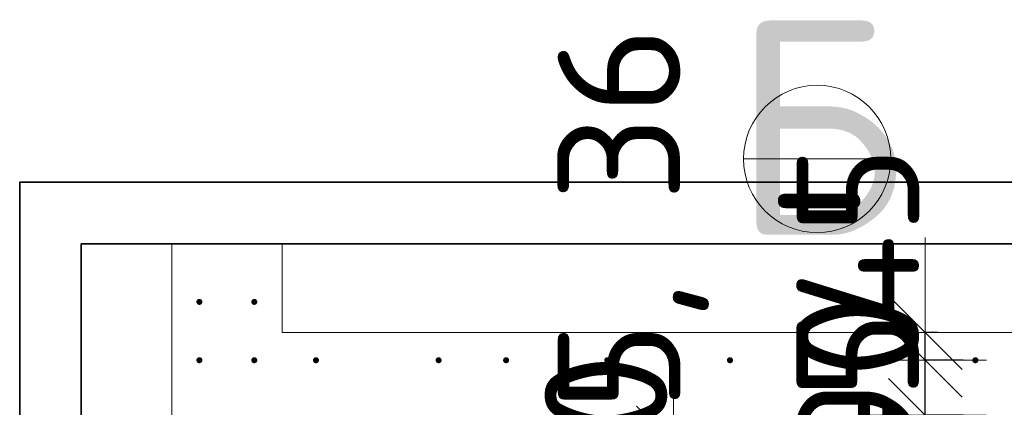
# Model space of a CAD drawing. Header units: millimetres. Extents: x -3725 to 93325, y -74170 to 82591.
# Tile 98 of 140: x 85306 to 86912, y 33895 to 34526. Entities that reach past the tile are written whole.
import ezdxf

# ---------------------------------------------------------------- set-up
doc = ezdxf.new("R2010")
doc.units = ezdxf.units.MM
doc.header["$PDMODE"] = 65
for name, color, linetype, lineweight in [('Standard', 7, 'Continuous', 25), ('Арм.стержн. Выпуски', 180, 'Continuous', 35), ('Размерная линия_ общее_1', 7, 'Continuous', 13), ('Стена_ общее', 7, 'Continuous', 35)]:
    doc.layers.add(name, color=color, linetype=linetype, lineweight=lineweight)
doc.styles.add('ISOCPEUR', font='ISOCPEUR')
doc.dimstyles.new('DIMSTYLE_11', dxfattribs={"dimtxt": 200, "dimasz": 200, "dimexe": 0, "dimexo": 0, "dimgap": 100, "dimtad": 2, "dimdec": 0, "dimrnd": 5, "dimzin": 12, "dimdsep": 46, "dimtxsty": 'ISOCPEUR', "dimblk1": 'ALL_ML_STRICH', "dimblk2": 'ALL_ML_STRICH', "dimsah": 1, "dimcen": 0, "dimclrd": 7, "dimclre": 256, "dimclrt": 7, "dimadec": 0, "dimazin": 0, "dimtfac": 1, "dimtdec": 0, "dimtix": 1, "dimtmove": 2, "dimatfit": 3, "dimfxl": 0, "dimtzin": 0, "dimlwd": 0, "dimlwe": -3, "dimarcsym": 0})
doc.dimstyles.new('DIMSTYLE_12', dxfattribs={"dimtxt": 200, "dimasz": 200, "dimexe": 0, "dimexo": 0, "dimgap": 100, "dimtad": 2, "dimdec": 0, "dimrnd": 5, "dimzin": 12, "dimdsep": 46, "dimtxsty": 'ISOCPEUR', "dimblk1": 'ALL_ML_STRICH', "dimblk2": 'ALL_ML_STRICH', "dimsah": 1, "dimcen": 0, "dimclrd": 7, "dimclre": 256, "dimclrt": 7, "dimadec": 0, "dimazin": 0, "dimtfac": 1, "dimtdec": 0, "dimtix": 1, "dimtmove": 2, "dimatfit": 3, "dimfxl": 0, "dimtvp": 1.2, "dimtzin": 0, "dimlwd": 0, "dimlwe": -3, "dimarcsym": 0})

# ---------------------------------------------------------------- blocks, each defined once
blk = doc.blocks.new('ALL_ML_STRICH')
at = {"color": 0, "linetype": 'ByBlock', "lineweight": -2}
for p, q in [((0, -0.5), (0, 0.5)), ((-0.3, -0.3), (0.3, 0.3)), ((-1, 0), (0.5, 0))]:
    blk.add_line(p, q, dxfattribs=at)
blk = doc.blocks.new('*D425')
at = {"layer": 'DEFPOINTS', "color": 7, "linetype": 'Continuous', "lineweight": 13, "transparency": 33554687}
for p in [(86189.4, 33686.5), (86189.4, 32886.5), (86372.2, 32886.5)]:
    blk.add_point(p, dxfattribs=at)
at = {"layer": 'Размерная линия_ общее_1', "color": 253, "linetype": 'Continuous', "lineweight": -2, "true_color": 0xa0a0a0, "transparency": 33554687}
for p, q in [((86209.4, 33686.5), (86372.2, 33686.5)), ((86209.4, 32886.5), (86372.2, 32886.5))]:
    blk.add_line(p, q, dxfattribs=at)
at = {"layer": 'Размерная линия_ общее_1', "color": 7, "linetype": 'Continuous', "lineweight": -2, "transparency": 33554687}
blk.add_line((86372.2, 32886.5), (86372.2, 33686.5), dxfattribs=at)
at = {"layer": 'Размерная линия_ общее_1', "color": 7, "linetype": 'Continuous', "lineweight": 13, "transparency": 33554687, "xscale": 200, "yscale": 200, "zscale": 200}
for p, rotation in [((86372.2, 33686.5), 90), ((86372.2, 32886.5), 270)]:
    blk.add_blockref('ALL_ML_STRICH', p, dxfattribs=dict(at, rotation=rotation))
at = {"layer": 'Размерная линия_ общее_1', "color": 7, "linetype": 'Continuous', "lineweight": 13, "transparency": 33554687, "insert": (86162.2, 32656.5), "char_height": 200, "width": 10, "attachment_point": 1, "rotation": 90, "line_spacing_factor": 0.60241, "style": 'ISOCPEUR'}
blk.add_mtext('4х200=800', dxfattribs=at)
blk = doc.blocks.new('*D426')
at = {"layer": 'DEFPOINTS', "color": 7, "linetype": 'Continuous', "lineweight": 13, "transparency": 33554687}
for p in [(86442.2, 33836.5), (86189.4, 33686.5), (86372.2, 33686.5)]:
    blk.add_point(p, dxfattribs=at)
at = {"layer": 'Размерная линия_ общее_1', "color": 253, "linetype": 'Continuous', "lineweight": -2, "true_color": 0xa0a0a0, "transparency": 33554687}
for p, q in [((86372.2, 33836.5), (86372.2, 33836.5)), ((86209.4, 33686.5), (86372.2, 33686.5))]:
    blk.add_line(p, q, dxfattribs=at)
at = {"layer": 'Размерная линия_ общее_1', "color": 7, "linetype": 'Continuous', "lineweight": -2, "transparency": 33554687}
blk.add_line((86372.2, 33686.5), (86372.2, 33836.5), dxfattribs=at)
at = {"layer": 'Размерная линия_ общее_1', "color": 7, "linetype": 'Continuous', "lineweight": 13, "transparency": 33554687, "xscale": 200, "yscale": 200, "zscale": 200}
for p, rotation in [((86372.2, 33836.5), 90), ((86372.2, 33686.5), 270)]:
    blk.add_blockref('ALL_ML_STRICH', p, dxfattribs=dict(at, rotation=rotation))
at = {"layer": 'Размерная линия_ общее_1', "color": 7, "linetype": 'Continuous', "lineweight": 13, "transparency": 33554687, "insert": (86262.2, 33791.5), "char_height": 200, "width": 600, "attachment_point": 5, "rotation": 90, "style": 'ISOCPEUR'}
blk.add_mtext('\\A1;{150}', dxfattribs=at)
blk = doc.blocks.new('*D427')
at = {"layer": 'DEFPOINTS', "color": 7, "linetype": 'Continuous', "lineweight": 13, "transparency": 33554687}
for p in [(86864.4, 33882), (86782.8, 33836.5), (86787.9, 33836.5)]:
    blk.add_point(p, dxfattribs=at)
at = {"layer": 'Размерная линия_ общее_1', "color": 253, "linetype": 'Continuous', "lineweight": -2, "true_color": 0xa0a0a0, "transparency": 33554687}
for p, q in [((86844.4, 33882), (86782.8, 33882)), ((86782.8, 33836.5), (86782.8, 33836.5))]:
    blk.add_line(p, q, dxfattribs=at)
at = {"layer": 'Размерная линия_ общее_1', "color": 7, "linetype": 'Continuous', "lineweight": -2, "transparency": 33554687}
blk.add_line((86782.8, 33836.5), (86782.8, 33882), dxfattribs=at)
at = {"layer": 'Размерная линия_ общее_1', "color": 7, "linetype": 'Continuous', "lineweight": 13, "transparency": 33554687, "xscale": 200, "yscale": 200, "zscale": 200}
for p, rotation in [((86782.8, 33836.5), 270), ((86782.8, 33882), 90)]:
    blk.add_blockref('ALL_ML_STRICH', p, dxfattribs=dict(at, rotation=rotation))
at = {"layer": 'Размерная линия_ общее_1', "color": 7, "linetype": 'Continuous', "lineweight": 13, "transparency": 33554687, "insert": (86672.5, 33905.2), "char_height": 200, "width": 400, "attachment_point": 5, "rotation": 90, "style": 'ISOCPEUR'}
blk.add_mtext('\\A1;{45}', dxfattribs=at)
blk = doc.blocks.new('*D428')
at = {"layer": 'DEFPOINTS', "color": 7, "linetype": 'Continuous', "lineweight": 13, "transparency": 33554687}
for p in [(86864.4, 33971.5), (86782.8, 33882), (86864.4, 33882)]:
    blk.add_point(p, dxfattribs=at)
at = {"layer": 'Размерная линия_ общее_1', "color": 253, "linetype": 'Continuous', "lineweight": -2, "true_color": 0xa0a0a0, "transparency": 33554687}
for p, q in [((86844.4, 33971.5), (86782.8, 33971.5)), ((86844.4, 33882), (86782.8, 33882))]:
    blk.add_line(p, q, dxfattribs=at)
at = {"layer": 'Размерная линия_ общее_1', "color": 7, "linetype": 'Continuous', "lineweight": -2, "transparency": 33554687}
blk.add_line((86782.8, 33882), (86782.8, 33971.5), dxfattribs=at)
at = {"layer": 'Размерная линия_ общее_1', "color": 7, "linetype": 'Continuous', "lineweight": 13, "transparency": 33554687, "xscale": 200, "yscale": 200, "zscale": 200}
for p, rotation in [((86782.8, 33882), 270), ((86782.8, 33971.5), 90)]:
    blk.add_blockref('ALL_ML_STRICH', p, dxfattribs=dict(at, rotation=rotation))
at = {"layer": 'Размерная линия_ общее_1', "color": 7, "linetype": 'Continuous', "lineweight": 13, "transparency": 33554687, "insert": (86672.8, 33936.8), "char_height": 200, "width": 400, "attachment_point": 5, "rotation": 90, "style": 'ISOCPEUR'}
blk.add_mtext('\\A1;{90}', dxfattribs=at)
blk = doc.blocks.new('*D429')
at = {"layer": 'DEFPOINTS', "color": 7, "linetype": 'Continuous', "lineweight": 13, "transparency": 33554687}
for p in [(86822.8, 34016.5), (86782.8, 33971.5), (86864.4, 33971.5)]:
    blk.add_point(p, dxfattribs=at)
at = {"layer": 'Размерная линия_ общее_1', "color": 253, "linetype": 'Continuous', "lineweight": -2, "true_color": 0xa0a0a0, "transparency": 33554687}
for p, q in [((86802.8, 34016.5), (86782.8, 34016.5)), ((86844.4, 33971.5), (86782.8, 33971.5))]:
    blk.add_line(p, q, dxfattribs=at)
at = {"layer": 'Размерная линия_ общее_1', "color": 7, "linetype": 'Continuous', "lineweight": -2, "transparency": 33554687}
blk.add_line((86782.8, 33971.5), (86782.8, 34016.5), dxfattribs=at)
at = {"layer": 'Размерная линия_ общее_1', "color": 7, "linetype": 'Continuous', "lineweight": 13, "transparency": 33554687, "xscale": 200, "yscale": 200, "zscale": 200}
for p, rotation in [((86782.8, 33971.5), 270), ((86782.8, 34016.5), 90)]:
    blk.add_blockref('ALL_ML_STRICH', p, dxfattribs=dict(at, rotation=rotation))
at = {"layer": 'Размерная линия_ общее_1', "color": 7, "linetype": 'Continuous', "lineweight": 13, "transparency": 33554687, "insert": (86673, 34173.5), "char_height": 200, "width": 400, "attachment_point": 5, "rotation": 90, "style": 'ISOCPEUR'}
blk.add_mtext('\\A1;{45}', dxfattribs=at)

msp = doc.modelspace()

# ---------------------------------------------------------------- hatches: boundary and pattern name
at = {"layer": 'Арм.стержн. Выпуски', "linetype": 'Continuous', "lineweight": 35, "transparency": 33554687}
for points in [[(85604.4, 34066.5), (85604, 34068.4), (85602.9, 34070), (85601.3, 34071.1), (85599.4, 34071.5), (85597.5, 34071.1), (85595.8, 34070), (85594.8, 34068.4), (85594.4, 34066.5), (85594.8, 34064.6), (85595.8, 34063), (85597.5, 34061.9), (85599.4, 34061.5), (85601.3, 34061.9), (85602.9, 34063), (85604, 34064.6)], [(85693.9, 34066.5), (85693.5, 34068.4), (85692.4, 34070), (85690.8, 34071.1), (85688.9, 34071.5), (85687, 34071.1), (85685.4, 34070), (85684.3, 34068.4), (85683.9, 34066.5), (85684.3, 34064.6), (85685.4, 34063), (85687, 34061.9), (85688.9, 34061.5), (85690.8, 34061.9), (85692.4, 34063), (85693.5, 34064.6)], [(85604.4, 33971.5), (85604, 33973.4), (85602.9, 33975.1), (85601.3, 33976.2), (85599.4, 33976.5), (85597.5, 33976.2), (85595.8, 33975.1), (85594.8, 33973.4), (85594.4, 33971.5), (85594.8, 33969.6), (85595.8, 33968), (85597.5, 33966.9), (85599.4, 33966.5), (85601.3, 33966.9), (85602.9, 33968), (85604, 33969.6)], [(85693.9, 33971.5), (85693.5, 33973.4), (85692.4, 33975.1), (85690.8, 33976.2), (85688.9, 33976.5), (85687, 33976.2), (85685.4, 33975.1), (85684.3, 33973.4), (85683.9, 33971.5), (85684.3, 33969.6), (85685.4, 33968), (85687, 33966.9), (85688.9, 33966.5), (85690.8, 33966.9), (85692.4, 33968), (85693.5, 33969.6)], [(85794.4, 33971.5), (85794, 33973.4), (85792.9, 33975), (85791.3, 33976.1), (85789.4, 33976.5), (85787.5, 33976.1), (85785.9, 33975), (85784.8, 33973.4), (85784.4, 33971.5), (85784.8, 33969.6), (85785.9, 33968), (85787.5, 33966.9), (85789.4, 33966.5), (85791.3, 33966.9), (85792.9, 33968), (85794, 33969.6)], [(85994.4, 33971.5), (85994, 33973.4), (85992.9, 33975), (85991.3, 33976.1), (85989.4, 33976.5), (85987.5, 33976.1), (85985.9, 33975), (85984.8, 33973.4), (85984.4, 33971.5), (85984.8, 33969.6), (85985.9, 33968), (85987.5, 33966.9), (85989.4, 33966.5), (85991.3, 33966.9), (85992.9, 33968), (85994, 33969.6)], [(86104.4, 33971.5), (86104, 33973.4), (86102.9, 33975), (86101.3, 33976.1), (86099.4, 33976.5), (86097.5, 33976.1), (86095.9, 33975), (86094.8, 33973.4), (86094.4, 33971.5), (86094.8, 33969.6), (86095.9, 33968), (86097.5, 33966.9), (86099.4, 33966.5), (86101.3, 33966.9), (86102.9, 33968), (86104, 33969.6)], [(86194.4, 33971.5), (86194, 33973.4), (86192.9, 33975), (86191.3, 33976.1), (86189.4, 33976.5), (86187.5, 33976.1), (86185.9, 33975), (86184.8, 33973.4), (86184.4, 33971.5), (86184.8, 33969.6), (86185.9, 33968), (86187.5, 33966.9), (86189.4, 33966.5), (86191.3, 33966.9), (86192.9, 33968), (86194, 33969.6)], [(86269.4, 33971.5), (86269, 33973.4), (86267.9, 33975.1), (86266.3, 33976.2), (86264.4, 33976.5), (86262.5, 33976.2), (86260.9, 33975.1), (86259.8, 33973.4), (86259.4, 33971.5), (86259.8, 33969.6), (86260.9, 33968), (86262.5, 33966.9), (86264.4, 33966.5), (86266.3, 33966.9), (86267.9, 33968), (86269, 33969.6)], [(86469.4, 33971.5), (86469, 33973.4), (86467.9, 33975.1), (86466.3, 33976.2), (86464.4, 33976.5), (86462.5, 33976.2), (86460.9, 33975.1), (86459.8, 33973.4), (86459.4, 33971.5), (86459.8, 33969.6), (86460.9, 33968), (86462.5, 33966.9), (86464.4, 33966.5), (86466.3, 33966.9), (86467.9, 33968), (86469, 33969.6)], [(86669.4, 33971.5), (86669, 33973.4), (86667.9, 33975.1), (86666.3, 33976.2), (86664.4, 33976.5), (86662.5, 33976.2), (86660.9, 33975.1), (86659.8, 33973.4), (86659.4, 33971.5), (86659.8, 33969.6), (86660.9, 33968), (86662.5, 33966.9), (86664.4, 33966.5), (86666.3, 33966.9), (86667.9, 33968), (86669, 33969.6)], [(86869.4, 33971.5), (86869, 33973.4), (86867.9, 33975.1), (86866.3, 33976.2), (86864.4, 33976.5), (86862.5, 33976.2), (86860.9, 33975.1), (86859.8, 33973.4), (86859.4, 33971.5), (86859.8, 33969.6), (86860.9, 33968), (86862.5, 33966.9), (86864.4, 33966.5), (86866.3, 33966.9), (86867.9, 33968), (86869, 33969.6)]]:
    msp.add_hatch(color=4, dxfattribs=at).paths.add_polyline_path(points)

# ---------------------------------------------------------------- linework, layer by layer
at = {"layer": 'Standard', "color": 7, "linetype": 'Continuous', "lineweight": 13, "transparency": 33554687}
msp.add_line((86486.5, 34299.3), (86726.5, 34299.3), dxfattribs=at)
at = {"layer": 'Standard', "color": 52, "linetype": 'Continuous', "lineweight": 13, "transparency": 33554687}
for p, q in [((85406.4, 32763.3), (85406.4, 34161.2)), ((85406.4, 32763.3), (85406.4, 34161.2)), ((87615.2, 34161.2), (85406.4, 34161.2)), ((85406.4, 34161.2), (87615.2, 34161.2))]:
    msp.add_line(p, q, dxfattribs=at)
at = {"layer": 'Standard', "color": 52, "linetype": 'Continuous', "lineweight": 35, "transparency": 33554687}
for p, q in [((85406.4, 32763.3), (85406.4, 34161.2)), ((85406.4, 32763.3), (85406.4, 34161.2)), ((87615.2, 34161.2), (85406.4, 34161.2)), ((85406.4, 34161.2), (87615.2, 34161.2))]:
    msp.add_line(p, q, dxfattribs=at)
at = {"layer": 'Standard', "color": 7, "linetype": 'Continuous', "lineweight": 25, "transparency": 33554687}
for p, q in [((85504.4, 34161.2), (85784.4, 34161.2)), ((85504.4, 34161.2), (85784.4, 34161.2)), ((85684.4, 34161.2), (87384.4, 34161.2)), ((85684.4, 34161.2), (87384.4, 34161.2))]:
    msp.add_line(p, q, dxfattribs=at)
at = {"layer": 'Standard', "color": 7, "linetype": 'Continuous', "lineweight": 35, "transparency": 33554687}
msp.add_lwpolyline([(85306.4, 32663.3), (87715.2, 32663.3), (87715.2, 34261.2), (85306.4, 34261.2), (85306.4, 32663.3)], dxfattribs=at)
at = {"layer": 'Standard', "color": 7, "linetype": 'Continuous', "lineweight": 13, "transparency": 33554687}
msp.add_circle((86606.5, 34299.3), 120, dxfattribs=at)
at = {"layer": 'Стена_ общее', "color": 7, "linetype": 'Continuous', "lineweight": 18, "transparency": 33554687}
for p, q in [((85554.4, 34161.2), (85554.4, 34016.5)), ((85554.4, 34161.2), (85554.4, 34016.5)), ((85734.4, 34016.5), (85734.4, 34161.2)), ((85734.4, 34016.5), (85734.4, 34161.2)), ((85554.4, 33836.5), (85554.4, 34016.5)), ((85554.4, 33836.5), (85554.4, 34016.5)), ((85734.4, 34016.5), (87334.4, 34016.5)), ((85734.4, 34016.5), (87334.4, 34016.5))]:
    msp.add_line(p, q, dxfattribs=at)

# ---------------------------------------------------------------- texts
at = {"layer": 'Standard', "color": 7, "linetype": 'Continuous', "lineweight": 13, "transparency": 33554687, "attachment_point": 5, "style": 'ISOCPEUR'}
for s, insert, char_height, width in [('\\A1;{\\fISOCPEUR|i0|b0;\\H350.000000;\\W1.000000;\\C7;Б}\\P', (86609.7, 34351), 350, 420), ('\\A1;{\\fISOCPEUR|i0|b0;\\H250.000000;\\W1.000000;\\C7;-}\\P', (86609.7, 34256.8), 250, 272.222)]:
    msp.add_mtext(s, dxfattribs=dict(at, insert=insert, char_height=char_height, width=width))
at = {"layer": 'Standard', "color": 7, "linetype": 'Continuous', "lineweight": 13, "transparency": 33554687, "insert": (86430.1, 33160.4), "char_height": 200, "width": 1437.101, "attachment_point": 7, "rotation": 90, "style": 'ISOCPEUR'}
msp.add_mtext('\\A1;{\\fISOCPEUR|i0|b0;\\H200.000000;\\W1.000000;\\C7;поз. 35, 36}\\P', dxfattribs=at)

# ---------------------------------------------------------------- dimensions: what is measured, and where the dimension line sits
at = {"layer": 'Размерная линия_ общее_1', "color": 7, "linetype": 'Continuous', "lineweight": 13, "transparency": 33554687}
for base, p1, p2, picture, middle in [((86782.8, 34016.5), (86844.4, 33971.5), (86802.8, 34016.5), '*D429', (86673, 34173.5)), ((86782.8103, 33971.5332), (86844.3982, 33882.0019), (86844.3982, 33971.5332), '*D428', (86672.8103, 33936.7676)), ((86782.8103, 33882.0019), (86782.8103, 33836.547), (86844.3982, 33882.0019), '*D427', (86672.5268, 33905.1781)), ((86372.2, 33836.5), (86209.4, 33686.5), (86372.2, 33836.5), '*D426', (86262.2, 33791.5))]:
    dim = msp.add_linear_dim(base=base, p1=p1, p2=p2, angle=90, dimstyle='DIMSTYLE_12', override={"dimpost": '<>', "dimclrd": 7, "dimclre": 253, "dimclrt": 7, "dimlwd": 0, "dimlwe": 65533}, dxfattribs=at)
    dim.commit()
    dim.dimension.update_dxf_attribs({"geometry": picture, "text_midpoint": middle, "dimtype": 160})
dim = msp.add_linear_dim(base=(86372.2, 33686.5), p1=(86209.4, 32886.5), p2=(86209.4, 33686.5), angle=90, text='4х200=800', dimstyle='DIMSTYLE_11', override={"dimpost": '<>', "dimclrd": 7, "dimclre": 253, "dimclrt": 7, "dimlwd": 0, "dimlwe": 65533}, dxfattribs=at)
dim.commit()
dim.dimension.update_dxf_attribs({"geometry": '*D425', "text_midpoint": (86272.2, 33286.5), "dimtype": 160})

doc.saveas('drawing.dxf')
